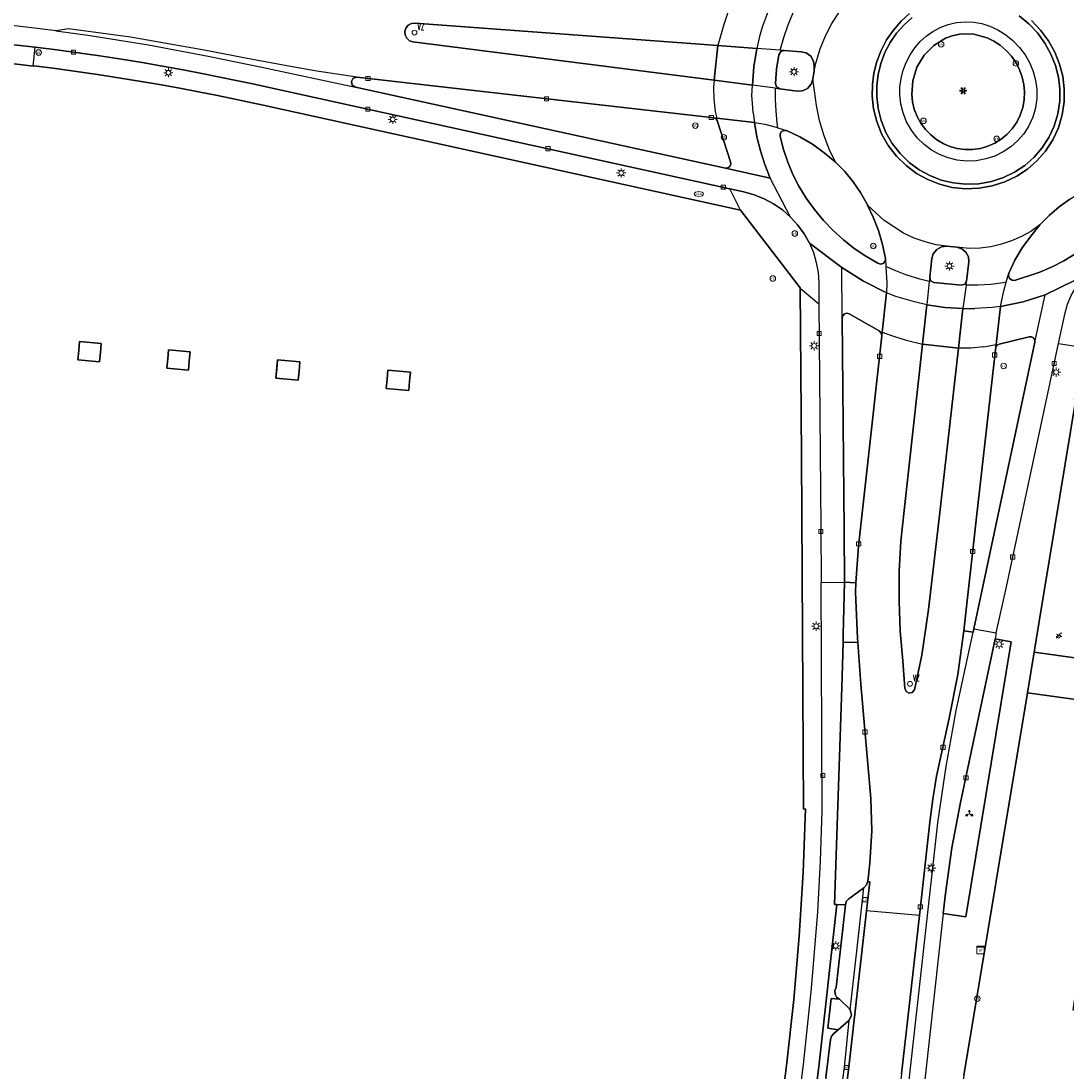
# Model space of a CAD drawing. Header units: metres. Extents: x 197147 to 199131, y 355511 to 356703.
# Tile 86 of 225: x 197950 to 198063, y 356016 to 356130. Entities that reach past the tile are written whole.
import ezdxf
from ezdxf.enums import TextEntityAlignment as Align

# ---------------------------------------------------------------- set-up
doc = ezdxf.new("R2010")
doc.units = ezdxf.units.M
for name, color, linetype in [('B-WE-GR-BEPLANTING_CULTUUR_HEESTERS-GV', 252, 'Continuous'), ('B-WE-GR-GRAS-GV', 252, 'Continuous'), ('B-WE-IE-MEUBILAIR_WEGMEUBILAIR-GV', 252, 'Continuous'), ('B-WE-IE-MEUBILAIR_WEGMEUBILAIR-S', 252, 'Continuous'), ('B-WE-IE-TERREINAFSCHEIDING_KUNSTMATIG_HEKWERK-G', 252, 'IE-TERREINAFSCHEIDING-KUNSTMATIG'), ('B-WE-KL-ET_LS_SR_KAST-S', 252, 'Continuous'), ('B-WE-OG-TERREIN_ERF-GV', 252, 'Continuous'), ('B-WE-RI-HWA_KOLK-S', 253, 'Continuous'), ('B-WE-RI-VWA_AFSCHEIDER-S', 253, 'Continuous'), ('B-WE-VH-GOOT-G', 253, 'Continuous'), ('B-WE-VH-ONVERHARD-GV', 253, 'Continuous'), ('B-WE-VH-VERHARDING_ASFALT-GV', 253, 'Continuous'), ('B-WE-VH-VERHARDING_BETON-GV', 253, 'Continuous'), ('B-WE-VH-VERHARDING_BETONSTRAATSTEEN-GV', 253, 'Continuous'), ('B-WE-VH-VERHARDING_OPEN-GV', 253, 'Continuous'), ('B-WE-VH-VERHARDING_TEGEL-GV', 253, 'Continuous')]:
    doc.layers.add(name, color=color, linetype=linetype)
doc.layers.add('verkeerszuil', color=253, linetype='Continuous', lineweight=0)
doc.styles.add('NLCS-ISO-M-T18', font='NLCS-ISO.ttf', dxfattribs={"height": 1.8})
doc.styles.add('Style-simplex', font='simplex.shx')
doc.linetypes.add('IE-TERREINAFSCHEIDING-KUNSTMATIG', pattern='A,4,[82,NLCS.SHX,S=0.75,R=90,X=0,Y=0],4,-2', length=10)

# ---------------------------------------------------------------- blocks, each defined once
blk = doc.blocks.new('BGT-VERKLIKKER_TRANSPORTLEIDING-SO')
at = {"color": 0, "linetype": 'ByBlock', "lineweight": 18}
blk.add_circle((0, 0), 1.5, dxfattribs=at)
at = {"color": 0, "linetype": 'ByBlock', "lineweight": 18, "style": 'NLCS-ISO-M-T18'}
blk.add_text('vt', height=1.5, dxfattribs=at).set_placement((0, 0), align=Align.MIDDLE_CENTER)
blk = doc.blocks.new('BGT-WEGWIJZER-SO')
at = {"linetype": 'ByBlock', "lineweight": 18}
h = blk.add_hatch(color=0, dxfattribs=at)
h.dxf.hatch_style = 1
h.paths.add_polyline_path([(0.5, 1), (0, 2), (-0.5, 1)])
h = blk.add_hatch(color=0, dxfattribs=at)
h.dxf.hatch_style = 1
h.paths.add_polyline_path([(-1.38, -0.22), (-2, -1.15), (-0.88, -1.09)])
h = blk.add_hatch(color=0, dxfattribs=at)
h.dxf.hatch_style = 1
h.paths.add_polyline_path([(1.38, -0.22), (2, -1.15), (0.88, -1.09)])
at = {"color": 0, "linetype": 'ByBlock', "lineweight": 18}
for points in [[(-1.13, -0.65), (0, 0)], [(0, 1), (0, 0)], [(1.13, -0.65), (0, 0)]]:
    blk.add_lwpolyline(points, dxfattribs=at)
for points in [[(0.5, 1), (0, 2), (-0.5, 1)], [(-1.38, -0.22), (-2, -1.15), (-0.88, -1.09)], [(1.38, -0.22), (2, -1.15), (0.88, -1.09)]]:
    blk.add_lwpolyline(points, close=True, dxfattribs=at)
blk = doc.blocks.new('BGT-ELEKTRAKAST-SO')
at = {"color": 0, "linetype": 'ByBlock', "lineweight": 18}
for points in [[(-2, 2), (2, 2), (2, 1.68), (-2, 1.68)], [(-2, 1.52), (2, 1.52), (2, -2), (-2, -2)]]:
    blk.add_lwpolyline(points, close=True, dxfattribs=at)
at = {"color": 0, "linetype": 'ByBlock', "lineweight": 18, "style": 'NLCS-ISO-M-T18'}
blk.add_text('et', height=1.5, dxfattribs=at).set_placement((0, 0), align=Align.MIDDLE_CENTER)
blk = doc.blocks.new('BGT-LICHTMAST-SO')
at = {"color": 0, "linetype": 'ByBlock', "lineweight": 18}
for points in [[(-1.25, 0), (-2, 0)], [(-1.41, 1.41), (-0.88, 0.88)], [(0, 2), (0, 1.25)], [(0.88, 0.88), (1.41, 1.41)], [(2, 0), (1.25, 0)], [(-1.41, -1.41), (-0.88, -0.88)], [(0, -1.25), (0, -2)], [(0.88, -0.88), (1.41, -1.41)]]:
    blk.add_lwpolyline(points, dxfattribs=at)
blk.add_circle((0, 0), 1, dxfattribs=at)
blk = doc.blocks.new('BGT-AFSLUITPAAL-SO')
at = {"color": 0, "linetype": 'ByBlock', "lineweight": 18}
blk.add_circle((0, 0), 1.5, dxfattribs=at)
at = {"color": 0, "linetype": 'ByBlock', "lineweight": 18, "style": 'NLCS-ISO-M-T18'}
blk.add_text('af', height=1.5, dxfattribs=at).set_placement((0, 0), align=Align.MIDDLE_CENTER)
blk = doc.blocks.new('BGT-VERKEERSBORDPAAL-SO')
at = {"color": 0, "linetype": 'ByBlock', "lineweight": 18}
blk.add_circle((0, 0), 1.5, dxfattribs=at)
at = {"color": 0, "linetype": 'ByBlock', "lineweight": 18, "style": 'NLCS-ISO-M-T18'}
blk.add_text('vb', height=1.5, dxfattribs=at).set_placement((0, 0.13), align=Align.MIDDLE_CENTER)
blk = doc.blocks.new('BGT-KOLK-SO')
at = {"color": 0, "linetype": 'ByBlock', "lineweight": 18}
blk.add_lwpolyline([(-0.045, -0.045), (0.045, -0.045), (0.045, 0.045), (-0.045, 0.045)], close=True, dxfattribs=at)
at = {"color": 0, "linetype": 'ByBlock', "lineweight": 18, "style": 'NLCS-ISO-M-T18'}
blk.add_text('k', height=0.06, dxfattribs=at).set_placement((0, 0), align=Align.MIDDLE_CENTER)
blk = doc.blocks.new('BGT-BENZINEPUT_OLIEPUT-SO')
at = {"color": 0, "linetype": 'ByBlock', "lineweight": 18}
blk.add_ellipse((0, 0), major_axis=(2.5, 0), ratio=0.54, dxfattribs=at)
at = {"color": 0, "linetype": 'ByBlock', "lineweight": 18, "style": 'NLCS-ISO-M-T18'}
blk.add_text('olie', height=1.5, dxfattribs=at).set_placement((0, 0.16), align=Align.MIDDLE_CENTER)
blk = doc.blocks.new('BGT-RECLAMEZUIL-SO')
at = {"color": 0, "linetype": 'ByBlock', "lineweight": 18}
blk.add_circle((0, 0), 1.5, dxfattribs=at)
at = {"color": 0, "linetype": 'ByBlock', "lineweight": 18, "style": 'NLCS-ISO-M-T18'}
blk.add_text('rz', height=1.5, dxfattribs=at).set_placement((0, 0.23), align=Align.MIDDLE_CENTER)
blk = doc.blocks.new('BGT-KUNSTWERK-SO')
at = {"color": 0, "linetype": 'ByBlock', "lineweight": 18, "flags": 128}
blk.add_lwpolyline([(0.27, -0.73, 0.700208), (-0.27, -0.73), (-0.56, -1.53, -1), (-1.05, -1.25), (-0.5, -0.6, 0.700208), (-0.77, -0.13), (-1.6, -0.28, -1), (-1.6, 0.28), (-0.77, 0.13, 0.700208), (-0.5, 0.6), (-1.05, 1.25, -1), (-0.56, 1.53), (-0.27, 0.73, 0.700208), (0.27, 0.73), (0.56, 1.53, -1), (1.05, 1.25), (0.5, 0.6, 0.700208), (0.77, 0.13), (1.6, 0.28, -1), (1.6, -0.28), (0.77, -0.13, 0.700208), (0.5, -0.6), (1.05, -1.25, -1), (0.56, -1.53)], format="xyb", close=True, dxfattribs=at)
blk = doc.blocks.new('BGT-FIETSENREK-SO')
at = {"color": 0, "linetype": 'ByBlock', "lineweight": 18}
for points in [[(-1.5, -1.35), (-1.5, -0.54), (-0.73, -0.28), (-0.73, 0.53), (-1.5, 0.79)], [(-0.3, -0.45), (0.6, 1.35), (1.5, 1.35)], [(1.05, -0.45), (0.21, 0.58)], [(1.05, -0.45), (1.5, -0.45)]]:
    blk.add_lwpolyline(points, dxfattribs=at)
blk.add_circle((-0.3, -0.45), 0.9, dxfattribs=at)
blk = doc.blocks.new('S436')
at = {"layer": 'verkeerszuil', "linetype": 'Continuous', "lineweight": 0}
blk.add_circle((0, 0), 0.263, dxfattribs=at)
at = {"layer": 'verkeerszuil', "linetype": 'Continuous', "lineweight": 0, "style": 'Style-simplex', "width": 0.428569}
blk.add_text('vz', height=1.05, dxfattribs=at).set_placement((0.32, 0.28))

msp = doc.modelspace()

# ---------------------------------------------------------------- linework, layer by layer
at = {"layer": 'B-WE-GR-BEPLANTING_CULTUUR_HEESTERS-GV', "flags": 128}
for points in [[(198046.478, 356121.686), (198046.563, 356120.89), (198046.755, 356120.091), (198047.056, 356119.31), (198047.461, 356118.57), (198047.962, 356117.891), (198048.543, 356117.29), (198049.188, 356116.779), (198049.874, 356116.367), (198050.609, 356116.046), (198051.402, 356115.821), (198052.235, 356115.705), (198053.085, 356115.706), (198053.926, 356115.826), (198054.734, 356116.061), (198055.487, 356116.397), (198056.168, 356116.82), (198056.802, 356117.341), (198057.375, 356117.961), (198057.866, 356118.668), (198058.257, 356119.445), (198058.534, 356120.27), (198058.69, 356121.117), (198058.725, 356121.96), (198058.649, 356122.777), (198058.469, 356123.575), (198058.184, 356124.363), (198057.794, 356125.121), (198057.306, 356125.829), (198056.731, 356126.467), (198056.083, 356127.021), (198055.382, 356127.48), (198054.647, 356127.84), (198053.199, 356128.228), (198052.425, 356128.275), (198051.644, 356128.216), (198050.878, 356128.05), (198050.15, 356127.784), (198048.872, 356127), (198047.832, 356125.937), (198047.044, 356124.627), (198046.585, 356123.169), (198046.478, 356121.686)], [(198038.375, 356033.824), (198039.292, 356033.78), (198039.387, 356034.164), (198039.648, 356034.462), (198041.289, 356035.653), (198041.562, 356035.95), (198041.703, 356036.328), (198041.935, 356038.323), (198042.147, 356041.825), (198042.038, 356045.331), (198040.967, 356057.721), (198040.633, 356062.291), (198039.029, 356062.258), (198038.905, 356057.378), (198038.109, 356033.837), (198038.375, 356033.824)], [(198049.903, 356032.86), (198052.342, 356032.486), (198057.27, 356062.337), (198055.514, 356062.654), (198051.763, 356044.891), (198050.812, 356039.974), (198050.141, 356035.01), (198049.903, 356032.86)], [(198039.806, 356022.411), (198039.728, 356022.524), (198038.663, 356023.552), (198037.752, 356023.622), (198037.386, 356020.405), (198038.485, 356020.247), (198039.63, 356021.21), (198039.704, 356021.286), (198039.935, 356021.832), (198039.806, 356022.411)]]:
    msp.add_lwpolyline(points, dxfattribs=at)
at = {"layer": 'B-WE-GR-GRAS-GV', "flags": 128}
for points in [[(198025.442, 356127), (197992.618, 356129.4), (197992.243, 356129.37), (197991.881, 356129.185), (197991.622, 356128.873), (197991.509, 356128.514), (197991.536, 356128.139), (197991.716, 356127.775), (197992.026, 356127.512), (197992.383, 356127.396), (198025.043, 356123.229), (198025.442, 356127)], [(198045.654, 356076.576), (198045.284, 356073.239), (198045.134, 356069.992), (198045.119, 356066.738), (198045.241, 356063.487), (198045.498, 356060.246), (198045.748, 356057.281), (198045.875, 356056.944), (198046.189, 356056.768), (198046.542, 356056.834), (198046.771, 356057.112), (198047.566, 356060.892), (198048.305, 356065.834), (198049.509, 356076.025), (198051.554, 356094.173), (198047.661, 356094.617), (198045.654, 356076.576)], [(198073.353, 356087.523), (198072.063, 356087.716), (198072.006, 356087.404), (198064.263, 356088.626), (198060.267, 356064.298), (198059.755, 356061.207), (198069.374, 356059.863), (198073.323, 356087.315), (198073.353, 356087.523)], [(198064.009, 356022.376), (198063.983, 356022.38), (198068.738, 356055.435), (198059.023, 356056.793), (198052.146, 356015.291), (198051.649, 356012.431), (198069.987, 356009.302), (198071.254, 356018.252), (198071.68, 356021.263), (198064.009, 356022.376)]]:
    msp.add_lwpolyline(points, dxfattribs=at)
at = {"layer": 'B-WE-IE-MEUBILAIR_WEGMEUBILAIR-GV', "flags": 128}
for points in [[(197958.407, 356092.689), (197958.5, 356093.684), (197958.592, 356094.68), (197956.231, 356094.899), (197956.139, 356093.903), (197956.046, 356092.908), (197958.407, 356092.689)], [(197968.13, 356092.791), (197968.222, 356093.787), (197965.885, 356094.003), (197965.793, 356093.008), (197965.7, 356092.012), (197968.037, 356091.795), (197968.13, 356092.791)], [(197977.611, 356091.911), (197977.519, 356090.915), (197979.947, 356090.69), (197980.04, 356091.686), (197980.132, 356092.681), (197977.703, 356092.907), (197977.611, 356091.911)], [(197989.492, 356089.804), (197991.936, 356089.578), (197992.029, 356090.573), (197992.121, 356091.569), (197989.677, 356091.796), (197989.584, 356090.8), (197989.492, 356089.804)], [(198039.806, 356022.411), (198039.728, 356022.524), (198038.663, 356023.552), (198037.752, 356023.622), (198037.386, 356020.405), (198038.485, 356020.247), (198039.63, 356021.21), (198039.704, 356021.286), (198039.935, 356021.832), (198039.806, 356022.411)]]:
    msp.add_lwpolyline(points, dxfattribs=at)
at = {"layer": 'B-WE-IE-TERREINAFSCHEIDING_KUNSTMATIG_HEKWERK-G', "flags": 128}
msp.add_lwpolyline([(198034.532, 356082.502), (198034.73, 356044.156), (198034.946, 356044.191), (198034.694, 356037.296), (198034.273, 356030.407), (198033.683, 356023.531), (198032.924, 356016.673), (198031.873, 356008.286), (198030.799, 355999.903), (198028.608, 355983.307), (198026.154, 355966.747), (198025.158, 355959.964), (198024.125, 355953.185), (198012.983, 355886.726), (198009.064, 355884.409)], dxfattribs=at)
at = {"layer": 'B-WE-OG-TERREIN_ERF-GV', "flags": 128}
for points in [[(198031.873, 356008.286), (198032.924, 356016.673), (198033.683, 356023.531), (198034.273, 356030.407), (198034.694, 356037.296), (198034.946, 356044.191), (198034.73, 356044.156), (198034.532, 356082.502), (198034.383, 356100.631), (198034.382, 356100.694), (198027.921, 356109.152), (197976.129, 356120.526), (197974.43, 356120.894), (197972.729, 356121.252), (197971.026, 356121.599), (197969.32, 356121.933), (197967.109, 356122.35), (197964.896, 356122.754), (197962.68, 356123.14), (197960.46, 356123.503), (197958.181, 356123.853), (197955.898, 356124.182), (197953.613, 356124.49), (197951.325, 356124.776), (197951.186, 356124.764), (197947.997, 356125.153)], [(197958.5, 356093.684), (197958.407, 356092.689), (197956.046, 356092.908), (197956.139, 356093.903), (197956.231, 356094.899), (197958.592, 356094.68), (197958.5, 356093.684)], [(197965.793, 356093.008), (197965.885, 356094.003), (197968.222, 356093.787), (197968.13, 356092.791), (197968.037, 356091.795), (197965.7, 356092.012), (197965.793, 356093.008)], [(197977.519, 356090.915), (197977.703, 356092.907), (197980.132, 356092.681), (197980.04, 356091.686), (197979.947, 356090.69), (197977.519, 356090.915)], [(197989.584, 356090.8), (197989.677, 356091.796), (197992.121, 356091.569), (197992.029, 356090.573), (197991.936, 356089.578), (197989.492, 356089.804), (197989.584, 356090.8)]]:
    msp.add_lwpolyline(points, dxfattribs=at)
at = {"layer": 'B-WE-VH-GOOT-G', "flags": 128}
for points in [[(198041.703, 356036.328), (198041.926, 356036.307), (198041.568, 356033.151)], [(198041.568, 356033.151), (198039.646, 356016.186), (198037.003, 355995.31), (198034.3, 355975.644), (198031.24, 355956.03)]]:
    msp.add_lwpolyline(points, dxfattribs=at)
at = {"layer": 'B-WE-VH-ONVERHARD-GV', "flags": 128}
for points in [[(197958.407, 356092.689), (197958.5, 356093.684), (197958.592, 356094.68), (197956.231, 356094.899), (197956.139, 356093.903), (197956.046, 356092.908), (197958.407, 356092.689)], [(197965.885, 356094.003), (197965.793, 356093.008), (197965.7, 356092.012), (197968.037, 356091.795), (197968.13, 356092.791), (197968.222, 356093.787), (197965.885, 356094.003)], [(197977.611, 356091.911), (197977.519, 356090.915), (197979.947, 356090.69), (197980.04, 356091.686), (197980.132, 356092.681), (197977.703, 356092.907), (197977.611, 356091.911)], [(197989.677, 356091.796), (197989.584, 356090.8), (197989.492, 356089.804), (197991.936, 356089.578), (197992.029, 356090.573), (197992.121, 356091.569), (197989.677, 356091.796)]]:
    msp.add_lwpolyline(points, dxfattribs=at)
at = {"layer": 'B-WE-VH-VERHARDING_ASFALT-GV', "flags": 128}
for points in [[(197953.645, 356128.573), (197951.645, 356128.832), (197948.027, 356129.26), (197943.521, 356129.76), (197939.854, 356130.199), (197880.943, 356136.621), (197874.877, 356137.084), (197868.754, 356137.152), (197865.684, 356137.035), (197862.614, 356136.818), (197859.55, 356136.501), (197856.496, 356136.082), (197853.458, 356135.564), (197850.439, 356134.946), (197847.446, 356134.231), (197844.483, 356133.419), (197838.664, 356131.514), (197833.017, 356129.25), (197820.951, 356123.951)], [(198032.655, 356126.448), (198034.499, 356126.324), (198035.041, 356126.182), (198035.526, 356125.819), (198035.83, 356125.296), (198035.909, 356124.741), (198035.887, 356124.245), (198036.124, 356125.197), (198036.564, 356126.636), (198037.132, 356128.029), (198037.823, 356129.365), (198038.632, 356130.633), (198039.553, 356131.824), (198040.58, 356132.986), (198039.175, 356132.291), (198037.715, 356131.718), (198036.21, 356131.278), (198034.671, 356130.98)], [(198031.065, 356131.126), (198026.906, 356131.464), (198026.499, 356130.458), (198026.094, 356129.259), (198025.442, 356127), (198029.672, 356126.665)], [(198032.216, 356126.48), (198032.603, 356127.864), (198033.081, 356129.236), (198033.583, 356130.467), (198033.792, 356130.946), (198033.464, 356130.933), (198032.552, 356130.977), (198031.065, 356131.126), (198030.7, 356130.121), (198030.262, 356128.984), (198029.955, 356127.97), (198029.672, 356126.665)], [(198042.195, 356121.505), (198042.213, 356122.748), (198042.377, 356124.006), (198042.691, 356125.254), (198043.154, 356126.464), (198043.757, 356127.611), (198044.486, 356128.671), (198045.322, 356129.626), (198046.244, 356130.46)], [(198025.043, 356123.229), (197992.383, 356127.396), (197992.026, 356127.512), (197991.716, 356127.775), (197991.536, 356128.139), (197991.509, 356128.514), (197991.622, 356128.873), (197991.881, 356129.185), (197992.243, 356129.37), (197992.618, 356129.4), (198025.442, 356127)], [(198059.478, 356129.706), (198060.461, 356128.667), (198061.305, 356127.512), (198061.99, 356126.269), (198062.508, 356124.971), (198062.854, 356123.651), (198063.03, 356122.293), (198063.018, 356120.882), (198062.804, 356119.459), (198062.386, 356118.066), (198061.773, 356116.748), (198060.988, 356115.542), (198060.06, 356114.48), (198059.026, 356113.581), (198057.873, 356112.821), (198056.594, 356112.205), (198055.217, 356111.761), (198053.778, 356111.508), (198052.317, 356111.458), (198050.878, 356111.608), (198049.499, 356111.947), (198048.214, 356112.452), (198047.006, 356113.121), (198045.867, 356113.968), (198044.834, 356114.982), (198043.942, 356116.139), (198043.22, 356117.409), (198042.685, 356118.754), (198042.345, 356120.132), (198042.195, 356121.505)], [(197953.645, 356128.573), (197957.124, 356128.115), (197963.717, 356127.062), (197970.179, 356125.852), (197976.004, 356124.653), (197986.14, 356122.477), (197985.81, 356122.7), (197985.72, 356123.088), (197985.918, 356123.434), (197986.298, 356123.553), (197981.96, 356124.217), (197979.102, 356124.698), (197974.994, 356125.472), (197969.762, 356126.496), (197961.762, 356127.88), (197955.025, 356128.801), (197953.645, 356128.573)], [(197947.793, 356127.223), (197951.404, 356126.796), (197953.751, 356126.511), (197956.094, 356126.202), (197958.447, 356125.867), (197960.796, 356125.508), (197963.02, 356125.144), (197965.239, 356124.754), (197967.454, 356124.345), (197969.668, 356123.924), (197971.45, 356123.574), (197973.229, 356123.21), (197975.006, 356122.835), (197976.781, 356122.45), (198026.748, 356111.455), (198028.265, 356111.121), (198029.387, 356110.808), (198030.467, 356110.373), (198031.493, 356109.82), (198032.45, 356109.156), (198033.335, 356108.383), (198031.131, 356112.617), (198026.295, 356113.677), (197986.14, 356122.477)], [(198031.714, 356122.368), (198032.166, 356122.308), (198031.831, 356122.495), (198031.714, 356122.861), (198031.806, 356124.435), (198032.078, 356125.988), (198032.271, 356126.337), (198032.655, 356126.448), (198032.216, 356126.48), (198029.672, 356126.665), (198029.351, 356124.692), (198029.198, 356122.699)], [(197986.298, 356123.553), (198025.044, 356119.146), (198025.33, 356119.113)], [(198035.887, 356124.245), (198035.751, 356123.325)], [(198029.275, 356119.691), (198029.196, 356120.736), (198029.152, 356121.568), (198029.198, 356122.699), (198025.043, 356123.229), (198024.999, 356122.432), (198025.028, 356121.226), (198025.162, 356119.841), (198025.33, 356119.113), (198029.421, 356118.642)], [(198029.275, 356119.691), (198029.421, 356118.642), (198030.565, 356118.446), (198031.767, 356118.125), (198031.945, 356118.068), (198031.874, 356118.616), (198031.772, 356119.874), (198031.714, 356121.123), (198031.714, 356122.368), (198029.198, 356122.699)], [(198031.945, 356118.068), (198032.897, 356117.761), (198034.336, 356117.089), (198035.706, 356116.284), (198036.998, 356115.36), (198038.207, 356114.33), (198037.52, 356115.759), (198036.948, 356117.293), (198036.489, 356118.866), (198036.146, 356120.468), (198035.921, 356122.09), (198035.751, 356123.325), (198035.569, 356122.798), (198035.17, 356122.345), (198034.625, 356122.086), (198034.068, 356122.056), (198032.166, 356122.308)], [(198029.421, 356118.642), (198029.688, 356117.096), (198030.064, 356115.569), (198030.546, 356114.072), (198031.131, 356112.617)], [(198043.625, 356103.89), (198043.588, 356103.591), (198043.391, 356103.362), (198043.101, 356103.279), (198042.814, 356103.37), (198041.506, 356104.131), (198040.254, 356104.982), (198039.066, 356105.918), (198037.946, 356106.936), (198036.897, 356108.032), (198035.925, 356109.198), (198035.039, 356110.431), (198034.25, 356111.727), (198033.594, 356113.013), (198033.037, 356114.344), (198032.579, 356115.712), (198032.219, 356117.109), (198032.2, 356117.402), (198032.345, 356117.657), (198032.605, 356117.791), (198032.897, 356117.761)], [(198038.207, 356114.33), (198039.209, 356113.313), (198040.115, 356112.209), (198040.924, 356111.034), (198041.64, 356109.799), (198041.695, 356109.685), (198043.477, 356108.014)], [(198071.692, 356113.037), (198070.786, 356113.001), (198071.064, 356112.955), (198071.279, 356112.773), (198071.37, 356112.506), (198071.31, 356112.231), (198070.558, 356110.917), (198069.714, 356109.659), (198068.783, 356108.465), (198067.769, 356107.341), (198066.677, 356106.292), (198065.512, 356105.324), (198064.282, 356104.441), (198062.993, 356103.646), (198061.712, 356102.976), (198060.386, 356102.399), (198057.632, 356101.525), (198057.358, 356101.546), (198057.096, 356101.723), (198056.967, 356102.012), (198056.994, 356102.286)], [(198060.387, 356107.534), (198061.386, 356108.555), (198062.461, 356109.495), (198063.612, 356110.341), (198064.838, 356111.075)], [(198041.695, 356109.685), (198042.316, 356108.388), (198042.878, 356106.927), (198043.317, 356105.425), (198043.625, 356103.89), (198043.673, 356103.023)], [(198033.335, 356108.383), (198034.13, 356107.517), (198034.822, 356106.567), (198035.4, 356105.544), (198038.888, 356102.9), (198041.263, 356101.423), (198043.757, 356100.159)], [(198048.429, 356101.866), (198048.658, 356103.882), (198048.82, 356104.414), (198049.196, 356104.881), (198049.723, 356105.167), (198050.276, 356105.231), (198049.148, 356105.366), (198047.927, 356105.686), (198046.74, 356106.115), (198045.597, 356106.649), (198043.477, 356108.014)], [(198056.737, 356101.325), (198056.994, 356102.286), (198057.674, 356103.702), (198058.474, 356105.053), (198059.381, 356106.331), (198060.387, 356107.534), (198059.411, 356106.824), (198058.387, 356106.267), (198057.314, 356105.804), (198056.21, 356105.441), (198055.059, 356105.176), (198053.901, 356105.019), (198052.726, 356104.968), (198051.386, 356105.114), (198051.904, 356104.957), (198052.356, 356104.584), (198052.623, 356104.062), (198052.665, 356103.522), (198052.435, 356101.448)], [(198050.276, 356105.231), (198051.386, 356105.114)], [(198048.383, 356101.395), (198047.351, 356101.64), (198045.829, 356102.109), (198044.752, 356102.539), (198043.673, 356103.023), (198043.768, 356101.231), (198043.757, 356100.159)], [(198056.096, 356098.672), (198058.555, 356099.19), (198060.952, 356099.946), (198065.776, 356102.32), (198066.769, 356102.971), (198067.832, 356103.494), (198068.938, 356103.92)], [(198052.374, 356100.987), (198052.435, 356101.448), (198052.249, 356101.105), (198051.877, 356100.987), (198048.875, 356101.278), (198048.534, 356101.483), (198048.429, 356101.866), (198048.383, 356101.395), (198048.136, 356098.886), (198050.077, 356098.586), (198052.039, 356098.477)], [(198056.096, 356098.672), (198056.487, 356100.393), (198056.737, 356101.325), (198056.427, 356101.256), (198055.052, 356101.079), (198053.66, 356100.987), (198052.374, 356100.987), (198052.039, 356098.477), (198053.306, 356098.477)], [(198047.661, 356094.617), (198048.136, 356098.886), (198046.77, 356099.201), (198045.768, 356099.478), (198044.739, 356099.783), (198043.757, 356100.159), (198043.281, 356095.92), (198044.379, 356095.514), (198045.884, 356095.053), (198047.661, 356094.617)], [(198052.039, 356098.477), (198051.554, 356094.173)], [(198054.315, 356094.327), (198055.632, 356094.555), (198056.096, 356098.672), (198055.199, 356098.585), (198054.603, 356098.545), (198053.306, 356098.477)], [(198043.281, 356095.92), (198043.234, 356095.503), (198041.525, 356080.176), (198040.699, 356072.703), (198040.429, 356068.702), (198040.397, 356067.705), (198040.602, 356062.708), (198040.633, 356062.291), (198040.967, 356057.721), (198042.038, 356045.331), (198042.147, 356041.825), (198041.935, 356038.323), (198041.703, 356036.328), (198041.926, 356036.307), (198041.568, 356033.151)], [(198054.315, 356094.327), (198052.902, 356094.173), (198051.554, 356094.173), (198049.509, 356076.025), (198048.305, 356065.834), (198047.566, 356060.892), (198046.771, 356057.112), (198046.542, 356056.834), (198046.189, 356056.768), (198045.875, 356056.944), (198045.748, 356057.281), (198045.498, 356060.246), (198045.241, 356063.487), (198045.119, 356066.738), (198045.134, 356069.992), (198045.284, 356073.239), (198045.654, 356076.576), (198047.661, 356094.617)], [(198047.308, 356032.648), (198048.44, 356042.773), (198048.76, 356045.265), (198049.182, 356047.742), (198050.541, 356054.057), (198051.472, 356058.762), (198052.119, 356063.514), (198053.486, 356075.528), (198055.603, 356094.301), (198055.632, 356094.555)], [(198045.388, 356015.466), (198047.308, 356032.648), (198041.568, 356033.151), (198039.646, 356016.186), (198037.003, 355995.31)]]:
    msp.add_lwpolyline(points, dxfattribs=at)
at = {"layer": 'B-WE-VH-VERHARDING_BETON-GV', "flags": 128}
for points in [[(198026.295, 356113.677), (198026.533, 356113.715), (198026.75, 356113.879), (198026.857, 356114.129), (198026.837, 356114.369), (198025.392, 356118.843), (198025.26, 356119.043), (198025.044, 356119.146), (197986.298, 356123.553), (197985.918, 356123.434), (197985.72, 356123.088), (197985.81, 356122.7), (197986.14, 356122.477), (198026.295, 356113.677)], [(198038.207, 356114.33), (198036.998, 356115.36), (198035.706, 356116.284), (198034.336, 356117.089), (198032.897, 356117.761), (198032.605, 356117.791), (198032.345, 356117.657), (198032.2, 356117.402), (198032.219, 356117.109), (198032.579, 356115.712), (198033.037, 356114.344), (198033.594, 356113.013), (198034.25, 356111.727), (198035.039, 356110.431), (198035.925, 356109.198), (198036.897, 356108.032), (198037.946, 356106.936), (198039.066, 356105.918), (198040.254, 356104.982), (198041.506, 356104.131), (198042.814, 356103.37), (198043.101, 356103.279), (198043.391, 356103.362), (198043.588, 356103.591), (198043.625, 356103.89), (198043.317, 356105.425), (198042.878, 356106.927), (198042.316, 356108.388), (198041.695, 356109.685), (198041.64, 356109.799), (198040.924, 356111.034), (198040.115, 356112.209), (198039.209, 356113.313), (198038.207, 356114.33)], [(198063.612, 356110.341), (198062.461, 356109.495), (198061.386, 356108.555), (198060.387, 356107.534), (198059.381, 356106.331), (198058.474, 356105.053), (198057.674, 356103.702), (198056.994, 356102.286)], [(198056.994, 356102.286), (198056.967, 356102.012), (198057.096, 356101.723), (198057.358, 356101.546), (198057.632, 356101.525), (198060.386, 356102.399), (198061.712, 356102.976), (198062.993, 356103.646), (198064.282, 356104.441)], [(198039.173, 356068.782), (198040.429, 356068.702), (198040.699, 356072.703), (198041.525, 356080.176), (198043.234, 356095.503), (198043.173, 356095.812), (198042.955, 356096.04), (198039.695, 356097.882), (198039.461, 356097.947), (198039.191, 356097.879), (198038.997, 356097.678), (198038.937, 356097.443), (198039.143, 356074.477), (198039.173, 356068.782)], [(198059.836, 356094.819), (198059.827, 356095.05), (198059.692, 356095.275), (198059.461, 356095.401), (198059.23, 356095.4), (198055.974, 356094.614), (198055.751, 356094.501), (198055.603, 356094.301), (198053.486, 356075.528), (198052.119, 356063.514), (198053.139, 356063.377), (198053.219, 356063.744), (198054.55, 356070.034), (198059.836, 356094.819)]]:
    msp.add_lwpolyline(points, dxfattribs=at)
at = {"layer": 'B-WE-VH-VERHARDING_BETONSTRAATSTEEN-GV', "flags": 128}
for points in [[(198042.682, 356121.467), (198042.833, 356120.161), (198043.164, 356118.852), (198043.68, 356117.575), (198044.374, 356116.37), (198045.228, 356115.273), (198046.215, 356114.314), (198047.303, 356113.512), (198048.455, 356112.88), (198049.679, 356112.404), (198050.992, 356112.086), (198052.362, 356111.946), (198053.75, 356111.998), (198055.119, 356112.242), (198056.428, 356112.668), (198057.643, 356113.256), (198058.739, 356113.981), (198059.722, 356114.839), (198060.605, 356115.851), (198061.352, 356117), (198061.935, 356118.256), (198062.333, 356119.582), (198062.537, 356120.938), (198062.549, 356122.281), (198062.383, 356123.575), (198062.055, 356124.833), (198061.563, 356126.07), (198060.911, 356127.255), (198060.107, 356128.356), (198059.17, 356129.346), (198058.124, 356130.203)], [(198046.525, 356130.047), (198045.644, 356129.247), (198044.846, 356128.333), (198044.151, 356127.316), (198043.577, 356126.217), (198043.138, 356125.057), (198042.843, 356123.861), (198042.692, 356122.656), (198042.682, 356121.467)], [(198045.194, 356121.647), (198045.208, 356122.528), (198045.325, 356123.42), (198045.547, 356124.304), (198045.874, 356125.162), (198046.299, 356125.976), (198046.812, 356126.73), (198047.401, 356127.409), (198048.051, 356128.005), (198048.77, 356128.52), (198049.571, 356128.949), (198050.437, 356129.274), (198051.347, 356129.482), (198052.276, 356129.565), (198053.2, 356129.523), (198054.094, 356129.362), (198054.937, 356129.093), (198055.822, 356128.684), (198056.671, 356128.158), (198057.46, 356127.521), (198058.168, 356126.785), (198058.778, 356125.965), (198059.276, 356125.082), (198059.655, 356124.159), (198059.913, 356123.218), (198060.049, 356122.249), (198060.05, 356121.24), (198059.907, 356120.221), (198059.616, 356119.222), (198059.185, 356118.276), (198058.628, 356117.41), (198057.969, 356116.647), (198057.233, 356116.001), (198056.41, 356115.454), (198055.496, 356115.009), (198054.511, 356114.687), (198053.481, 356114.503), (198052.436, 356114.464), (198051.405, 356114.57), (198050.417, 356114.811), (198049.497, 356115.171), (198048.632, 356115.648), (198047.816, 356116.253), (198047.077, 356116.978), (198046.438, 356117.806), (198045.922, 356118.715), (198045.54, 356119.678), (198045.299, 356120.665), (198045.194, 356121.647)], [(198046.478, 356121.686), (198046.585, 356123.169), (198047.044, 356124.627), (198047.832, 356125.937), (198048.872, 356127), (198050.15, 356127.784), (198050.878, 356128.05), (198051.644, 356128.216), (198052.425, 356128.275), (198053.199, 356128.228), (198054.647, 356127.84), (198055.382, 356127.48), (198056.083, 356127.021), (198056.731, 356126.467), (198057.306, 356125.829), (198057.794, 356125.121), (198058.184, 356124.363), (198058.469, 356123.575), (198058.649, 356122.777), (198058.725, 356121.96), (198058.69, 356121.117), (198058.534, 356120.27), (198058.257, 356119.445), (198057.866, 356118.668), (198057.375, 356117.961), (198056.802, 356117.341), (198056.168, 356116.82), (198055.487, 356116.397), (198054.734, 356116.061), (198053.926, 356115.826), (198053.085, 356115.706), (198052.235, 356115.705), (198051.402, 356115.821), (198050.609, 356116.046), (198049.874, 356116.367), (198049.188, 356116.779), (198048.543, 356117.29), (198047.962, 356117.891), (198047.461, 356118.57), (198047.056, 356119.31), (198046.755, 356120.091), (198046.563, 356120.89), (198046.478, 356121.686)], [(198035.887, 356124.245), (198035.909, 356124.741), (198035.83, 356125.296), (198035.526, 356125.819), (198035.041, 356126.182), (198034.499, 356126.324), (198032.655, 356126.448), (198032.271, 356126.337), (198032.078, 356125.988), (198031.806, 356124.435), (198031.714, 356122.861), (198031.831, 356122.495), (198032.166, 356122.308), (198034.068, 356122.056), (198034.625, 356122.086), (198035.17, 356122.345), (198035.569, 356122.798), (198035.751, 356123.325), (198035.887, 356124.245)], [(198048.429, 356101.866), (198048.534, 356101.483), (198048.875, 356101.278), (198051.877, 356100.987), (198052.249, 356101.105), (198052.435, 356101.448), (198052.665, 356103.522), (198052.623, 356104.062), (198052.356, 356104.584), (198051.904, 356104.957), (198051.386, 356105.114), (198050.276, 356105.231), (198049.723, 356105.167), (198049.196, 356104.881), (198048.82, 356104.414), (198048.658, 356103.882), (198048.429, 356101.866)], [(198069.374, 356059.863), (198059.755, 356061.207), (198059.023, 356056.793), (198068.738, 356055.435), (198069.374, 356059.863)], [(198023.269, 355911.88), (198023.308, 355911.826), (198023.44, 355911.453), (198023.421, 355911.057), (198023.648, 355911.024), (198031.24, 355956.03), (198034.3, 355975.644), (198037.003, 355995.31), (198039.646, 356016.186), (198041.568, 356033.151), (198041.926, 356036.307), (198041.703, 356036.328), (198041.562, 356035.95), (198041.289, 356035.653)], [(198041.289, 356035.653), (198039.648, 356034.462), (198039.387, 356034.164), (198039.292, 356033.78), (198038.788, 356029.318), (198038.28, 356024.826), (198038.149, 356024.493), (198038.173, 356024.099), (198038.37, 356023.757), (198038.663, 356023.552), (198039.728, 356022.524), (198039.806, 356022.411), (198040.554, 356029.093), (198041.289, 356035.653)], [(198039.806, 356022.411), (198039.935, 356021.832), (198039.704, 356021.286)], [(198037.283, 356009.712), (198038.149, 356008.584), (198039.016, 356014.847), (198039.196, 356016.144), (198039.704, 356021.286), (198039.63, 356021.21), (198038.485, 356020.247), (198038.018, 356019.854), (198037.769, 356019.56), (198037.664, 356019.189), (198037.162, 356015.066), (198036.666, 356010.998), (198036.708, 356010.617), (198036.858, 356010.264), (198037.283, 356009.712)]]:
    msp.add_lwpolyline(points, dxfattribs=at)
at = {"layer": 'B-WE-VH-VERHARDING_OPEN-GV', "flags": 128}
for points in [[(198046.244, 356130.46), (198045.322, 356129.626), (198044.486, 356128.671), (198043.757, 356127.611), (198043.154, 356126.464), (198042.691, 356125.254), (198042.377, 356124.006), (198042.213, 356122.748), (198042.195, 356121.505)], [(198042.195, 356121.505), (198042.345, 356120.132), (198042.685, 356118.754), (198043.22, 356117.409), (198043.942, 356116.139), (198044.834, 356114.982), (198045.867, 356113.968), (198047.006, 356113.121), (198048.214, 356112.452), (198049.499, 356111.947), (198050.878, 356111.608), (198052.317, 356111.458), (198053.778, 356111.508), (198055.217, 356111.761), (198056.594, 356112.205), (198057.873, 356112.821), (198059.026, 356113.581), (198060.06, 356114.48), (198060.988, 356115.542), (198061.773, 356116.748), (198062.386, 356118.066), (198062.804, 356119.459), (198063.018, 356120.882), (198063.03, 356122.293), (198062.854, 356123.651), (198062.508, 356124.971), (198061.99, 356126.269), (198061.305, 356127.512), (198060.461, 356128.667), (198059.478, 356129.706)], [(198058.124, 356130.203), (198059.17, 356129.346), (198060.107, 356128.356), (198060.911, 356127.255), (198061.563, 356126.07), (198062.055, 356124.833), (198062.383, 356123.575), (198062.549, 356122.281), (198062.537, 356120.938), (198062.333, 356119.582), (198061.935, 356118.256), (198061.352, 356117), (198060.605, 356115.851), (198059.722, 356114.839), (198058.739, 356113.981), (198057.643, 356113.256), (198056.428, 356112.668), (198055.119, 356112.242), (198053.75, 356111.998), (198052.362, 356111.946), (198050.992, 356112.086), (198049.679, 356112.404), (198048.455, 356112.88), (198047.303, 356113.512), (198046.215, 356114.314), (198045.228, 356115.273), (198044.374, 356116.37), (198043.68, 356117.575), (198043.164, 356118.852), (198042.833, 356120.161), (198042.682, 356121.467)], [(198042.682, 356121.467), (198042.692, 356122.656), (198042.843, 356123.861), (198043.138, 356125.057), (198043.577, 356126.217), (198044.151, 356127.316), (198044.846, 356128.333), (198045.644, 356129.247), (198046.525, 356130.047)], [(198039.029, 356062.258), (198040.633, 356062.291), (198040.602, 356062.708), (198040.397, 356067.705), (198040.429, 356068.702), (198039.173, 356068.782), (198039.05, 356063.08), (198039.029, 356062.258)], [(198037.162, 356015.066), (198037.664, 356019.189), (198037.769, 356019.56), (198038.018, 356019.854), (198038.485, 356020.247), (198037.386, 356020.405), (198037.752, 356023.622), (198038.663, 356023.552), (198038.37, 356023.757), (198038.173, 356024.099), (198038.149, 356024.493), (198038.28, 356024.826), (198038.788, 356029.318), (198039.292, 356033.78), (198038.375, 356033.824), (198036.403, 356016.242), (198033.876, 355996.378)]]:
    msp.add_lwpolyline(points, dxfattribs=at)
at = {"layer": 'B-WE-VH-VERHARDING_TEGEL-GV', "flags": 128}
for points in [[(197951.186, 356124.764), (197951.404, 356126.796), (197947.793, 356127.223), (197943.295, 356127.723), (197943.07, 356125.681), (197947.997, 356125.153), (197951.186, 356124.764)], [(198029.672, 356126.665), (198025.442, 356127), (198025.043, 356123.229), (198029.198, 356122.699), (198029.351, 356124.692), (198029.672, 356126.665)], [(197951.186, 356124.764), (197951.325, 356124.776), (197953.613, 356124.49), (197955.898, 356124.182), (197958.181, 356123.853), (197960.46, 356123.503), (197962.68, 356123.14), (197964.896, 356122.754), (197967.109, 356122.35), (197969.32, 356121.933), (197971.026, 356121.599), (197972.729, 356121.252), (197974.43, 356120.894), (197976.129, 356120.526), (198027.921, 356109.152), (198026.748, 356111.455), (197976.781, 356122.45), (197975.006, 356122.835), (197973.229, 356123.21), (197971.45, 356123.574), (197969.668, 356123.924), (197967.454, 356124.345), (197965.239, 356124.754), (197963.02, 356125.144), (197960.796, 356125.508), (197958.447, 356125.867), (197956.094, 356126.202), (197953.751, 356126.511), (197951.404, 356126.796)], [(198025.33, 356119.113), (198025.044, 356119.146), (198025.26, 356119.043), (198025.392, 356118.843), (198026.837, 356114.369), (198026.857, 356114.129), (198026.75, 356113.879), (198026.533, 356113.715), (198026.295, 356113.677), (198031.131, 356112.617), (198030.546, 356114.072), (198030.064, 356115.569), (198029.688, 356117.096), (198029.421, 356118.642), (198025.33, 356119.113)], [(198035.4, 356105.544), (198034.822, 356106.567), (198034.13, 356107.517), (198033.335, 356108.383), (198032.45, 356109.156), (198031.493, 356109.82), (198030.467, 356110.373), (198029.387, 356110.808), (198028.265, 356111.121), (198026.748, 356111.455)], [(198027.921, 356109.152), (198034.382, 356100.694), (198034.383, 356100.631)], [(198038.937, 356097.443), (198038.888, 356102.9), (198035.4, 356105.544), (198035.827, 356104.531), (198036.134, 356103.475), (198036.32, 356102.392), (198036.389, 356101.295), (198036.409, 356098.953), (198036.614, 356074.755), (198036.674, 356068.769), (198039.173, 356068.782), (198039.143, 356074.477), (198038.937, 356097.443)], [(198038.937, 356097.443), (198038.997, 356097.678), (198039.191, 356097.879), (198039.461, 356097.947), (198039.695, 356097.882), (198042.955, 356096.04), (198043.173, 356095.812), (198043.234, 356095.503), (198043.281, 356095.92), (198043.757, 356100.159), (198041.263, 356101.423), (198038.888, 356102.9)], [(198059.836, 356094.819), (198054.55, 356070.034), (198053.219, 356063.744), (198055.648, 356063.286), (198056.748, 356068.278), (198062.4, 356094.669), (198063.111, 356097.991), (198063.38, 356098.954), (198063.765, 356099.877), (198064.271, 356100.74), (198064.899, 356101.52), (198065.776, 356102.32), (198060.952, 356099.946)], [(198036.409, 356098.953), (198034.383, 356100.631), (198034.532, 356082.502), (198034.73, 356044.156), (198034.946, 356044.191), (198034.694, 356037.296), (198034.273, 356030.407), (198033.683, 356023.531), (198032.924, 356016.673), (198031.873, 356008.286), (198030.799, 355999.903), (198028.608, 355983.307), (198026.154, 355966.747), (198025.158, 355959.964), (198024.125, 355953.185), (198012.983, 355886.726), (198009.064, 355884.409)], [(198059.836, 356094.819), (198060.952, 356099.946), (198058.555, 356099.19), (198056.096, 356098.672), (198055.632, 356094.555), (198055.603, 356094.301), (198055.751, 356094.501), (198055.974, 356094.614), (198059.23, 356095.4), (198059.461, 356095.401), (198059.692, 356095.275), (198059.827, 356095.05), (198059.836, 356094.819)], [(198048.136, 356098.886), (198047.661, 356094.617), (198051.554, 356094.173), (198052.039, 356098.477), (198050.077, 356098.586), (198048.136, 356098.886)], [(198052.146, 356015.291), (198059.023, 356056.793), (198059.755, 356061.207), (198060.267, 356064.298), (198064.263, 356088.626), (198064.132, 356088.647), (198064.191, 356088.985), (198064.319, 356088.964), (198065.174, 356094.174), (198065.184, 356094.233)], [(198062.4, 356094.669), (198065.184, 356094.233)], [(198020.318, 355910.622), (198020.848, 355913.753), (198028.098, 355956.6), (198031.191, 355976.535), (198033.876, 355996.378), (198036.403, 356016.242), (198038.375, 356033.824), (198038.109, 356033.837), (198038.905, 356057.378), (198039.029, 356062.258), (198039.05, 356063.08), (198039.173, 356068.782)], [(198028, 355966.455), (198029.498, 355976.345), (198030.892, 355986.25), (198032.182, 355996.169), (198034.759, 356016.467), (198035.609, 356024.74), (198036.289, 356033.029), (198036.585, 356038.525), (198036.764, 356044.027), (198036.674, 356068.769)], [(198055.648, 356063.286), (198055.514, 356062.654), (198057.27, 356062.337), (198052.342, 356032.486), (198049.903, 356032.86), (198047.938, 356015.153), (198046.292, 356001.981), (198043.34, 355979.958), (198041.498, 355967.353), (198039.506, 355954.77), (198033.504, 355919.289), (198033.264, 355917.295), (198033.239, 355915.287), (198033.263, 355913.295), (198033.066, 355911.32)], [(198045.833, 356011.546), (198046.288, 356015.419), (198049.314, 356042.673), (198050.2, 356048.798), (198051.298, 356054.889), (198053.139, 356063.377), (198052.119, 356063.514), (198051.472, 356058.762), (198050.541, 356054.057), (198049.182, 356047.742), (198048.76, 356045.265), (198048.44, 356042.773), (198047.308, 356032.648), (198045.388, 356015.466), (198044.947, 356011.629)], [(198053.219, 356063.744), (198053.139, 356063.377)], [(198049.903, 356032.86), (198050.141, 356035.01), (198050.812, 356039.974), (198051.763, 356044.891), (198055.514, 356062.654)]]:
    msp.add_lwpolyline(points, dxfattribs=at)

# ---------------------------------------------------------------- block references
at = {"layer": 'B-WE-IE-MEUBILAIR_WEGMEUBILAIR-S'}
for name, p, xscale, yscale, zscale in [('BGT-VERKEERSBORDPAAL-SO', (198049.668, 356127.121), 0.2, 0.2, 0.2), ('BGT-AFSLUITPAAL-SO', (197951.793, 356126.231), 0.2, 0.2, 0.2), ('BGT-LICHTMAST-SO', (198033.714, 356124.151), 0.25, 0.25, 0.25), ('BGT-VERKEERSBORDPAAL-SO', (198057.766, 356125.052), 0.2, 0.2, 0.2), ('BGT-LICHTMAST-SO', (197965.863, 356124.043), 0.25, 0.25, 0.25), ('BGT-KUNSTWERK-SO', (198052.062, 356122.081), 0.2, 0.2, 0.2), ('BGT-LICHTMAST-SO', (197990.193, 356118.985), 0.25, 0.25, 0.25), ('BGT-VERKEERSBORDPAAL-SO', (198047.761, 356118.819), 0.2, 0.2, 0.2), ('BGT-VERKEERSBORDPAAL-SO', (198023.016, 356118.309), 0.2, 0.2, 0.2), ('BGT-VERKEERSBORDPAAL-SO', (198026.109, 356117.038), 0.2, 0.2, 0.2), ('BGT-VERKEERSBORDPAAL-SO', (198055.695, 356116.866), 0.2, 0.2, 0.2), ('BGT-LICHTMAST-SO', (198014.971, 356113.168), 0.25, 0.25, 0.25), ('BGT-VERKEERSBORDPAAL-SO', (198033.801, 356106.599), 0.2, 0.2, 0.2), ('BGT-VERKEERSBORDPAAL-SO', (198042.315, 356105.245), 0.2, 0.2, 0.2), ('BGT-LICHTMAST-SO', (198050.573, 356103.079), 0.25, 0.25, 0.25), ('BGT-RECLAMEZUIL-SO', (198031.42, 356101.725), 0.2, 0.2, 0.2), ('BGT-LICHTMAST-SO', (198035.895, 356094.419), 0.25, 0.25, 0.25), ('BGT-VERKEERSBORDPAAL-SO', (198056.444, 356092.24), 0.2, 0.2, 0.2), ('BGT-LICHTMAST-SO', (198062.135, 356091.564), 0.25, 0.25, 0.25), ('BGT-LICHTMAST-SO', (198036.121, 356064.01), 0.25, 0.25, 0.25), ('BGT-FIETSENREK-SO', (198062.466, 356062.996), 0.2, 0.2, 0.2), ('BGT-LICHTMAST-SO', (198055.966, 356062.07), 0.25, 0.25, 0.25), ('BGT-WEGWIJZER-SO', (198052.728, 356043.668), 0.2, 0.2, 0.2), ('BGT-LICHTMAST-SO', (198048.581, 356037.792), 0.25, 0.25, 0.25), ('BGT-LICHTMAST-SO', (198038.238, 356029.344), 0.25, 0.25, 0.25), ('BGT-VERKLIKKER_TRANSPORTLEIDING-SO', (198053.595, 356023.625), 0.2, 0.2, 0.2)]:
    msp.add_blockref(name, p, dxfattribs=dict(at, xscale=xscale, yscale=yscale, zscale=zscale))
at = {"layer": 'B-WE-KL-ET_LS_SR_KAST-S', "xscale": 0.2, "yscale": 0.2, "zscale": 0.2}
msp.add_blockref('BGT-ELEKTRAKAST-SO', (198053.948, 356028.897), dxfattribs=at)
at = {"layer": 'B-WE-RI-HWA_KOLK-S', "xscale": 5, "yscale": 5, "zscale": 5}
for p in [(197955.568, 356126.268), (197987.514, 356123.414), (198006.865, 356121.218), (197987.504, 356120.087), (198024.745, 356119.182), (198007.029, 356115.806), (198026.056, 356111.624), (198036.434, 356095.765), (198042.997, 356093.277), (198055.482, 356093.433), (198061.937, 356092.502), (198036.628, 356074.283), (198040.725, 356072.939), (198053.081, 356072.107), (198057.419, 356071.525), (198041.408, 356052.542), (198049.869, 356050.879), (198036.846, 356047.82), (198052.373, 356047.571), (198041.407, 356034.352), (198047.411, 356033.586), (198039.375, 356016.166)]:
    msp.add_blockref('BGT-KOLK-SO', p, dxfattribs=at)
at = {"layer": 'B-WE-RI-VWA_AFSCHEIDER-S', "xscale": 0.2, "yscale": 0.2, "zscale": 0.2}
msp.add_blockref('BGT-BENZINEPUT_OLIEPUT-SO', (198023.391, 356110.887), dxfattribs=at)
at = {"layer": 'verkeerszuil', "linetype": 'Continuous', "lineweight": 0}
for p in [(197992.557, 356128.391), (198046.293, 356057.758)]:
    msp.add_blockref('S436', p, dxfattribs=at)

doc.saveas('drawing.dxf')
